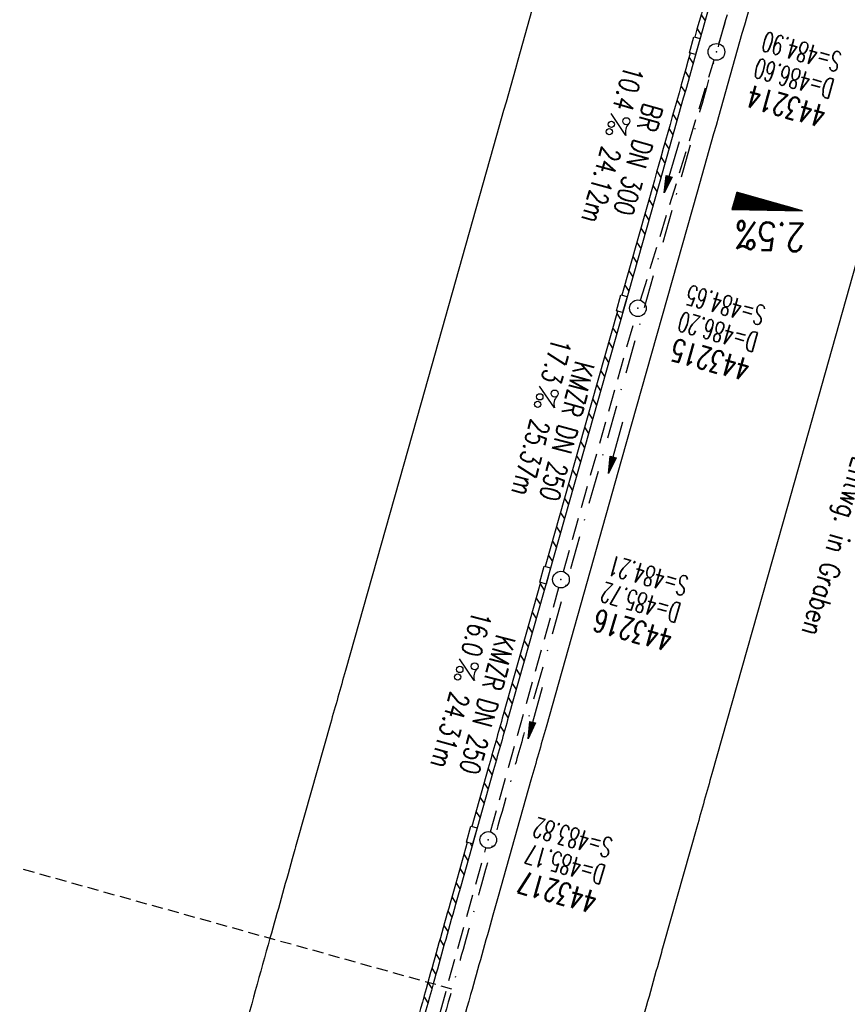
# Model space of a CAD drawing. Extents: x 459406 to 461721, y 413308 to 423218.
# Tile 129 of 256: x 461071 to 461145, y 417939 to 418028. Entities that reach past the tile are written whole.
import ezdxf
from ezdxf.enums import TextEntityAlignment as Align

# ---------------------------------------------------------------- set-up
doc = ezdxf.new("R2010")
doc.units = 0
doc.header["$LTSCALE"] = 2
doc.header["$MEASUREMENT"] = 0
for name, pattern in [('AUSGEZOGEN', [0]), ('GESTRICH-X2', [1.5, 1, -0.5]), ('GESTRICHELT', [0.75, 0.5, -0.25]), ('STRICHPT-X3', [3, 1.5, -0.75, 0, -0.75])]:
    doc.linetypes.add(name, pattern=pattern)
doc.layers.get('0').update_dxf_attribs({"linetype": 'AUSGEZOGEN'})
for name, color, linetype in [('ACHSE', 1, 'STRICHPT-X3'), ('FBR', 8, 'CONTINUOUS'), ('GEF', 7, 'AUSGEZOGEN'), ('HEKTOM', 1, 'GESTRICHELT'), ('KANAL', 7, 'GESTRICH-X2'), ('PFEIL', 7, 'CONTINUOUS'), ('RINNE', 200, 'CONTINUOUS'), ('SCHACHTNR', 6, 'CONTINUOUS'), ('SCHRIFT', 7, 'AUSGEZOGEN'), ('SCHSYMBOL', 7, 'AUSGEZOGEN'), ('TEXTO', 4, 'CONTINUOUS'), ('TEXTU', 4, 'CONTINUOUS')]:
    doc.layers.add(name, color=color, linetype=linetype)
doc.styles.add('ROMANS', font='romans.shx', dxfattribs={"width": 0.8})

# ---------------------------------------------------------------- blocks, each defined once
blk = doc.blocks.new('PROM')
blk.add_line((1.566, 1.817), (0.019, 0.015))
for centre, radius in [((0.317, 1.51), 0.317), ((0.943, 0.291), 0.283), ((1.645, 0.287), 0.283)]:
    blk.add_circle(centre, radius)
blk.add_arc((0.992, 2.682), 1.033, 239.14139, 303.35492)
blk = doc.blocks.new('PFEIL2')
at = {"color": 0}
for p, q in [((0.88, 0.002), (-2.401, -0.012)), ((0.881, -0.271), (0.879, 0.276)), ((0.879, 0.276), (2.429, 0.009)), ((0.911, 0.27), (0.879, 0.265)), ((0.965, 0.261), (0.879, 0.246)), ((1.019, 0.252), (0.879, 0.228)), ((1.073, 0.242), (0.879, 0.209)), ((1.127, 0.233), (0.879, 0.191)), ((1.181, 0.224), (0.879, 0.172)), ((1.235, 0.214), (0.879, 0.154)), ((1.289, 0.205), (0.879, 0.135)), ((1.343, 0.196), (0.879, 0.117)), ((1.397, 0.187), (0.879, 0.098)), ((1.451, 0.177), (0.879, 0.08)), ((1.505, 0.168), (0.879, 0.061)), ((1.559, 0.159), (0.88, 0.043)), ((1.613, 0.149), (0.88, 0.024)), ((1.668, 0.14), (0.88, 0.006)), ((1.722, 0.131), (0.88, -0.013)), ((1.776, 0.121), (0.88, -0.031)), ((1.83, 0.112), (0.88, -0.05)), ((1.884, 0.103), (0.88, -0.068)), ((1.938, 0.094), (0.88, -0.087)), ((1.992, 0.084), (0.88, -0.105)), ((2.046, 0.075), (0.88, -0.124)), ((2.1, 0.066), (0.88, -0.142)), ((2.154, 0.056), (0.88, -0.161)), ((2.208, 0.047), (0.88, -0.179)), ((2.262, 0.038), (0.881, -0.198)), ((2.316, 0.029), (0.881, -0.216)), ((2.37, 0.019), (0.881, -0.235)), ((2.424, 0.01), (0.881, -0.253)), ((2.429, 0.009), (0.881, -0.271))]:
    blk.add_line(p, q, dxfattribs=at)
blk = doc.blocks.new('GST')
at = {"color": 0}
blk.add_circle((0, 0), 0.75, dxfattribs=at)
blk.add_point((0, 0), dxfattribs=at)
blk = doc.blocks.new('17')
blk.add_lwpolyline([(-0.755, -1.218), (0.748, -1.218), (0.748, -1.801), (-0.755, -1.801)], close=True)
blk.add_blockref('GST', (0, 0))
blk = doc.blocks.new('A$C6EDF3A95')
at = {"layer": 'RINNE'}
for p, q in [((461132.293, 418028.412), (461132.655, 418027.854)), ((461131.931, 418027.132), (461132.293, 418026.574)), ((461131.208, 418024.572), (461131.57, 418024.015)), ((461130.846, 418023.293), (461131.208, 418022.735)), ((461130.484, 418022.013), (461130.846, 418021.455)), ((461130.123, 418020.733), (461130.485, 418020.175)), ((461129.761, 418019.453), (461130.123, 418018.895)), ((461129.399, 418018.173), (461129.761, 418017.615)), ((461129.038, 418016.893), (461129.4, 418016.335)), ((461128.676, 418015.613), (461129.038, 418015.055)), ((461128.314, 418014.333), (461128.676, 418013.775)), ((461127.953, 418013.053), (461128.315, 418012.495)), ((461127.591, 418011.773), (461127.953, 418011.215)), ((461127.229, 418010.493), (461127.591, 418009.935)), ((461126.868, 418009.213), (461127.23, 418008.655)), ((461126.506, 418007.933), (461126.868, 418007.375)), ((461126.145, 418006.653), (461126.506, 418006.095)), ((461125.783, 418005.373), (461126.145, 418004.815)), ((461125.421, 418004.093), (461125.783, 418003.535)), ((461124.698, 418001.533), (461125.06, 418000.975)), ((461124.336, 418000.253), (461124.698, 417999.695)), ((461123.975, 417998.972), (461124.337, 417998.415)), ((461123.613, 417997.692), (461123.975, 417997.135)), ((461123.251, 417996.412), (461123.613, 417995.855)), ((461122.89, 417995.132), (461123.252, 417994.574)), ((461122.528, 417993.852), (461122.89, 417993.294)), ((461122.166, 417992.572), (461122.528, 417992.014)), ((461121.805, 417991.292), (461122.167, 417990.734)), ((461121.443, 417990.012), (461121.805, 417989.454)), ((461121.082, 417988.732), (461121.444, 417988.174)), ((461120.72, 417987.452), (461121.082, 417986.894)), ((461120.358, 417986.172), (461120.72, 417985.614)), ((461119.997, 417984.892), (461120.359, 417984.334)), ((461119.635, 417983.612), (461119.997, 417983.054)), ((461119.273, 417982.332), (461119.635, 417981.774)), ((461118.912, 417981.052), (461119.274, 417980.494)), ((461118.55, 417979.772), (461118.912, 417979.214)), ((461117.827, 417977.212), (461118.189, 417976.654)), ((461117.465, 417975.932), (461117.827, 417975.374)), ((461117.104, 417974.652), (461117.465, 417974.094)), ((461116.742, 417973.372), (461117.104, 417972.814)), ((461116.38, 417972.092), (461116.742, 417971.534)), ((461116.019, 417970.812), (461116.381, 417970.254)), ((461115.657, 417969.532), (461116.019, 417968.974)), ((461115.295, 417968.252), (461115.657, 417967.694)), ((461114.934, 417966.972), (461115.296, 417966.414)), ((461114.572, 417965.692), (461114.934, 417965.134)), ((461114.21, 417964.412), (461114.572, 417963.854)), ((461113.849, 417963.132), (461114.211, 417962.574)), ((461113.487, 417961.852), (461113.849, 417961.294)), ((461113.126, 417960.572), (461113.487, 417960.014)), ((461112.764, 417959.292), (461113.126, 417958.734)), ((461112.402, 417958.012), (461112.764, 417957.454)), ((461112.041, 417956.732), (461112.403, 417956.174)), ((461111.508, 417953.878), (461111.679, 417953.614)), ((461110.956, 417952.892), (461111.318, 417952.334)), ((461110.594, 417951.612), (461110.956, 417951.054)), ((461110.232, 417950.332), (461110.594, 417949.774)), ((461109.871, 417949.051), (461110.234, 417948.492)), ((461109.511, 417947.769), (461109.873, 417947.21)), ((461109.151, 417946.486), (461109.513, 417945.928)), ((461108.791, 417945.204), (461109.153, 417944.645)), ((461108.431, 417943.921), (461108.793, 417943.363)), ((461108.071, 417942.639), (461108.433, 417942.08)), ((461107.711, 417941.356), (461108.074, 417940.797))]:
    blk.add_line(p, q, dxfattribs=at)
for points in [[(461136.806, 418042.545, -0.000001), (461135.367, 418037.453, -0.000015), (461131.968, 418025.424, 0.000019), (461128.569, 418013.395), (461121.772, 417989.337), (461114.975, 417965.279, 0.000001), (461113.622, 417960.489), (461110.666, 417950.027, 0.000375), (461110.194, 417948.353, 0.000088), (461108.19, 417941.213, 0.001331), (461105.588, 417931.843, 0.000846), (461101.562, 417917.092, 0.001238), (461098.599, 417906.057, 0.001041), (461095.135, 417892.916, 0.001036), (461091.997, 417880.808, 0.001036), (461088.909, 417868.689, 0.001038), (461085.868, 417856.542, 0.00104), (461082.885, 417844.41, 0.001041), (461079.953, 417832.271, 0.001037), (461077.062, 417820.082, 0.000857), (461074.716, 417810.017, 0.001036)], [(461136.324, 418042.681), (461134.886, 418037.589, -0.000014), (461131.725, 418026.402, 0.000019)], [(461131.316, 418024.956, 0.000018), (461128.088, 418013.531), (461125.168, 418003.195)], [(461124.759, 418001.748), (461121.291, 417989.473), (461118.269, 417978.777, 0.000001)], [(461117.86, 417977.331), (461114.494, 417965.415, 0.000001), (461113.141, 417960.625), (461111.663, 417955.396, 0.000375)], [(461111.255, 417953.949), (461110.185, 417950.163, 0.000375), (461109.713, 417948.488, 0.000088), (461107.709, 417941.348, 0.001331), (461105.106, 417931.975, 0.000846), (461101.079, 417917.223, 0.001117), (461098.403, 417907.265, 0.001041)]]:
    blk.add_lwpolyline(points, format="xyb", dxfattribs=at)
blk = doc.blocks.new('*X8')
at = {"color": 0}
for p, q in [((725.827, 193.844), (727.436, 195.453)), ((725.827, 193.853), (727.427, 195.453)), ((725.827, 193.861), (727.418, 195.453)), ((725.827, 193.87), (727.409, 195.453)), ((725.827, 193.879), (727.401, 195.453)), ((725.827, 193.888), (727.392, 195.453)), ((725.827, 193.897), (727.383, 195.453)), ((725.827, 193.906), (727.374, 195.453)), ((725.827, 193.914), (727.365, 195.453)), ((725.827, 193.923), (727.356, 195.453)), ((725.827, 193.932), (727.347, 195.453)), ((725.827, 193.941), (727.339, 195.453)), ((725.827, 193.95), (727.33, 195.453)), ((725.827, 193.959), (727.321, 195.453)), ((725.827, 193.967), (727.312, 195.453)), ((725.827, 193.976), (727.303, 195.453)), ((725.827, 193.985), (727.294, 195.453)), ((725.827, 193.994), (727.286, 195.453)), ((725.827, 194.003), (727.277, 195.453)), ((725.827, 194.012), (727.268, 195.453)), ((725.827, 194.02), (727.259, 195.453)), ((725.827, 194.029), (727.25, 195.453)), ((725.827, 194.038), (727.241, 195.453)), ((725.827, 194.047), (727.233, 195.453)), ((725.827, 194.056), (727.224, 195.453)), ((725.827, 194.065), (727.215, 195.453)), ((725.827, 194.073), (727.206, 195.453)), ((725.827, 194.082), (727.197, 195.453)), ((725.827, 194.091), (727.188, 195.453)), ((725.827, 194.1), (727.18, 195.453)), ((725.827, 194.109), (727.171, 195.453)), ((725.827, 194.118), (727.162, 195.453)), ((725.827, 194.127), (727.153, 195.453)), ((725.827, 194.135), (727.144, 195.453)), ((725.827, 194.144), (727.135, 195.453)), ((725.827, 194.153), (727.127, 195.453)), ((725.827, 194.162), (727.118, 195.453)), ((725.827, 194.171), (727.109, 195.453)), ((725.827, 194.18), (727.1, 195.453)), ((725.827, 194.188), (727.091, 195.453)), ((725.827, 194.197), (727.082, 195.453)), ((725.827, 194.206), (727.073, 195.453)), ((725.827, 194.215), (727.065, 195.453)), ((725.827, 194.224), (727.056, 195.453)), ((725.827, 194.233), (727.047, 195.453)), ((725.827, 194.241), (727.038, 195.453)), ((725.827, 194.25), (727.029, 195.453)), ((725.827, 194.259), (727.02, 195.453)), ((725.827, 194.268), (727.012, 195.453)), ((725.827, 194.277), (727.003, 195.453)), ((725.827, 194.286), (726.994, 195.453)), ((725.827, 194.294), (726.985, 195.453)), ((725.827, 194.303), (726.976, 195.453)), ((725.827, 194.312), (726.967, 195.453)), ((725.827, 194.321), (726.959, 195.453)), ((725.827, 194.33), (726.95, 195.453)), ((725.827, 194.339), (726.941, 195.453)), ((725.827, 194.348), (726.932, 195.453)), ((725.827, 194.356), (726.923, 195.453)), ((725.827, 194.365), (726.914, 195.453)), ((725.827, 194.374), (726.906, 195.453)), ((725.827, 194.383), (726.897, 195.453)), ((725.827, 194.392), (726.888, 195.453)), ((725.827, 194.401), (726.879, 195.453)), ((725.827, 194.409), (726.87, 195.453)), ((725.827, 194.418), (726.861, 195.453)), ((725.827, 194.427), (726.853, 195.453)), ((725.827, 194.436), (726.844, 195.453)), ((725.827, 194.445), (726.835, 195.453)), ((725.827, 194.454), (726.826, 195.453)), ((725.827, 194.462), (726.817, 195.453)), ((725.827, 194.471), (726.808, 195.453)), ((725.827, 194.48), (726.799, 195.453)), ((725.827, 194.489), (726.791, 195.453)), ((725.827, 194.498), (726.782, 195.453)), ((725.827, 194.507), (726.773, 195.453)), ((725.827, 194.515), (726.764, 195.453)), ((725.827, 194.524), (726.755, 195.453)), ((725.827, 194.533), (726.746, 195.453)), ((725.827, 194.542), (726.738, 195.453)), ((725.827, 194.551), (726.729, 195.453)), ((725.827, 194.56), (726.72, 195.453)), ((725.827, 194.568), (726.711, 195.453)), ((725.827, 194.577), (726.702, 195.453)), ((725.827, 194.586), (726.693, 195.453)), ((725.827, 194.595), (726.685, 195.453)), ((725.827, 194.604), (726.676, 195.453)), ((725.827, 194.613), (726.667, 195.453)), ((725.827, 194.622), (726.658, 195.453)), ((725.827, 194.63), (726.649, 195.453)), ((725.827, 194.639), (726.64, 195.453)), ((725.827, 194.648), (726.632, 195.453)), ((725.827, 194.657), (726.623, 195.453)), ((725.827, 194.666), (726.614, 195.453)), ((725.827, 194.675), (726.605, 195.453)), ((725.827, 194.683), (726.596, 195.453)), ((725.827, 194.692), (726.587, 195.453)), ((725.827, 194.701), (726.579, 195.453)), ((725.827, 194.71), (726.57, 195.453)), ((725.827, 194.719), (726.561, 195.453)), ((725.827, 194.728), (726.552, 195.453)), ((725.827, 194.736), (726.543, 195.453)), ((725.827, 194.745), (726.534, 195.453)), ((725.827, 194.754), (726.525, 195.453)), ((725.827, 194.763), (726.517, 195.453)), ((725.827, 194.772), (726.508, 195.453)), ((725.827, 194.781), (726.499, 195.453)), ((725.827, 194.789), (726.49, 195.453)), ((725.827, 194.798), (726.481, 195.453)), ((725.827, 194.807), (726.472, 195.453)), ((725.827, 194.816), (726.464, 195.453)), ((725.827, 194.825), (726.455, 195.453)), ((725.827, 194.834), (726.446, 195.453)), ((725.827, 194.842), (726.437, 195.453)), ((725.827, 194.851), (726.428, 195.453)), ((725.827, 194.86), (726.419, 195.453)), ((725.827, 194.869), (726.411, 195.453)), ((725.827, 194.878), (726.402, 195.453)), ((725.827, 194.887), (726.393, 195.453)), ((725.827, 194.896), (726.384, 195.453)), ((725.827, 194.904), (726.375, 195.453)), ((725.827, 194.913), (726.366, 195.453)), ((725.827, 194.922), (726.358, 195.453)), ((725.827, 194.931), (726.349, 195.453)), ((725.827, 194.94), (726.34, 195.453)), ((725.827, 194.949), (726.331, 195.453)), ((725.827, 194.957), (726.322, 195.453)), ((725.827, 194.966), (726.313, 195.453)), ((725.827, 194.975), (726.305, 195.453)), ((725.827, 194.984), (726.296, 195.453)), ((725.827, 194.993), (726.287, 195.453)), ((725.827, 195.002), (726.278, 195.453)), ((725.827, 195.01), (726.269, 195.453)), ((725.827, 195.019), (726.26, 195.453)), ((725.827, 195.028), (726.251, 195.453)), ((725.827, 195.037), (726.243, 195.453)), ((725.827, 195.046), (726.234, 195.453)), ((725.827, 195.055), (726.225, 195.453)), ((725.827, 195.063), (726.216, 195.453)), ((725.827, 195.072), (726.207, 195.453)), ((725.827, 195.081), (726.198, 195.453)), ((725.827, 195.09), (726.19, 195.453)), ((725.827, 195.099), (726.181, 195.453)), ((725.827, 195.108), (726.172, 195.453)), ((725.827, 195.116), (726.163, 195.453)), ((725.827, 195.125), (726.154, 195.453)), ((725.827, 195.134), (726.145, 195.453)), ((725.827, 195.143), (726.137, 195.453)), ((725.827, 195.152), (726.128, 195.453)), ((725.827, 195.161), (726.119, 195.453)), ((725.827, 195.17), (726.11, 195.453)), ((725.827, 195.178), (726.101, 195.453)), ((725.827, 195.187), (726.092, 195.453)), ((725.827, 195.196), (726.084, 195.453)), ((725.827, 195.205), (726.075, 195.453)), ((725.827, 195.214), (726.066, 195.453)), ((725.827, 195.223), (726.057, 195.453)), ((725.827, 195.231), (726.048, 195.453)), ((725.827, 195.24), (726.039, 195.453)), ((725.827, 195.249), (726.031, 195.453)), ((725.827, 195.258), (726.022, 195.453)), ((725.827, 195.267), (726.013, 195.453)), ((725.827, 195.276), (726.004, 195.453)), ((725.827, 195.284), (725.995, 195.453)), ((725.827, 195.293), (725.986, 195.453)), ((725.827, 195.302), (725.977, 195.453)), ((725.827, 195.311), (725.969, 195.453)), ((725.827, 195.32), (725.96, 195.453)), ((725.827, 195.329), (725.951, 195.453)), ((725.827, 195.337), (725.942, 195.453)), ((725.827, 195.346), (725.933, 195.453)), ((725.827, 195.355), (725.924, 195.453)), ((725.827, 195.364), (725.916, 195.453)), ((725.827, 195.373), (725.907, 195.453)), ((725.827, 195.382), (725.898, 195.453)), ((725.827, 195.39), (725.889, 195.453)), ((725.827, 195.399), (725.88, 195.453)), ((725.827, 195.408), (725.871, 195.453)), ((725.827, 195.417), (725.863, 195.453)), ((725.827, 195.426), (725.854, 195.453)), ((725.827, 195.435), (725.845, 195.453)), ((725.827, 195.444), (725.836, 195.453)), ((725.827, 193.826), (727.433, 195.433)), ((725.827, 193.817), (727.43, 195.421)), ((725.827, 193.808), (727.427, 195.409)), ((725.827, 193.799), (727.424, 195.397)), ((725.827, 193.791), (727.421, 195.385)), ((725.827, 193.782), (727.418, 195.373)), ((725.827, 193.773), (727.414, 195.361)), ((725.827, 193.764), (727.411, 195.349)), ((725.827, 193.755), (727.408, 195.337)), ((725.827, 193.746), (727.405, 195.325)), ((725.827, 193.738), (727.402, 195.313)), ((725.827, 193.729), (727.399, 195.301)), ((725.827, 193.72), (727.395, 195.289)), ((725.827, 193.711), (727.392, 195.277)), ((725.827, 193.702), (727.389, 195.265)), ((725.827, 193.693), (727.386, 195.253)), ((725.827, 193.685), (727.383, 195.241)), ((725.827, 193.676), (727.38, 195.229)), ((725.827, 193.667), (727.377, 195.217)), ((725.827, 193.658), (727.373, 195.205)), ((725.827, 193.649), (727.37, 195.193)), ((725.827, 193.64), (727.367, 195.181)), ((725.827, 193.632), (727.364, 195.169)), ((725.827, 193.623), (727.361, 195.157)), ((725.827, 193.614), (727.358, 195.145)), ((725.827, 193.605), (727.354, 195.133)), ((725.827, 193.596), (727.351, 195.121)), ((725.827, 193.587), (727.348, 195.109)), ((725.827, 193.579), (727.345, 195.097)), ((725.827, 193.57), (727.342, 195.085)), ((725.827, 193.561), (727.339, 195.073)), ((725.827, 193.552), (727.336, 195.061)), ((725.827, 193.543), (727.332, 195.049)), ((725.827, 193.534), (727.329, 195.037)), ((725.827, 193.525), (727.326, 195.025)), ((725.827, 193.517), (727.323, 195.013)), ((725.827, 193.508), (727.32, 195.001)), ((725.827, 193.499), (727.317, 194.989)), ((725.827, 193.49), (727.313, 194.977)), ((725.827, 193.481), (727.31, 194.965)), ((725.827, 193.472), (727.307, 194.953)), ((725.827, 193.464), (727.304, 194.941)), ((725.827, 193.455), (727.301, 194.929)), ((725.827, 193.446), (727.298, 194.917)), ((725.827, 193.437), (727.295, 194.905)), ((725.827, 193.428), (727.291, 194.893)), ((725.827, 193.419), (727.288, 194.881)), ((725.827, 193.411), (727.285, 194.869)), ((725.827, 193.402), (727.282, 194.857)), ((725.827, 193.393), (727.279, 194.845)), ((725.827, 193.384), (727.276, 194.833)), ((725.827, 193.375), (727.272, 194.821)), ((725.827, 193.366), (727.269, 194.809)), ((725.827, 193.358), (727.266, 194.797)), ((725.827, 193.349), (727.263, 194.785)), ((725.827, 193.34), (727.26, 194.773)), ((725.827, 193.331), (727.257, 194.761)), ((725.827, 193.322), (727.254, 194.749)), ((725.827, 193.313), (727.25, 194.737)), ((725.827, 193.305), (727.247, 194.725)), ((725.827, 193.296), (727.244, 194.713)), ((725.827, 193.287), (727.241, 194.701)), ((725.827, 193.278), (727.238, 194.689)), ((725.827, 193.269), (727.235, 194.677)), ((725.827, 193.26), (727.231, 194.665)), ((725.827, 193.251), (727.228, 194.653)), ((725.827, 193.243), (727.225, 194.641)), ((725.827, 193.234), (727.222, 194.629)), ((725.827, 193.225), (727.219, 194.617)), ((725.827, 193.216), (727.216, 194.605)), ((725.827, 193.207), (727.213, 194.593)), ((725.827, 193.198), (727.209, 194.581)), ((725.827, 193.19), (727.206, 194.569)), ((725.827, 193.181), (727.203, 194.557)), ((725.827, 193.172), (727.2, 194.545)), ((725.827, 193.163), (727.197, 194.533)), ((725.827, 193.154), (727.194, 194.521)), ((725.827, 193.145), (727.19, 194.509)), ((725.827, 193.137), (727.187, 194.497)), ((725.827, 193.128), (727.184, 194.485)), ((725.827, 193.119), (727.181, 194.473)), ((725.827, 193.11), (727.178, 194.461)), ((725.827, 193.101), (727.175, 194.449)), ((725.827, 193.092), (727.172, 194.437)), ((725.827, 193.084), (727.168, 194.425)), ((725.827, 193.075), (727.165, 194.413)), ((725.827, 193.066), (727.162, 194.401)), ((725.827, 193.057), (727.159, 194.389)), ((725.827, 193.048), (727.156, 194.377)), ((725.827, 193.039), (727.153, 194.365)), ((725.827, 193.031), (727.149, 194.353)), ((725.827, 193.022), (727.146, 194.341)), ((725.827, 193.013), (727.143, 194.329)), ((725.827, 193.004), (727.14, 194.317)), ((725.827, 192.995), (727.137, 194.305)), ((725.827, 192.986), (727.134, 194.293)), ((725.827, 192.977), (727.131, 194.281)), ((725.827, 192.969), (727.127, 194.269)), ((725.827, 192.96), (727.124, 194.257)), ((725.827, 192.951), (727.121, 194.245)), ((725.827, 192.942), (727.118, 194.233)), ((725.827, 192.933), (727.115, 194.221)), ((725.827, 192.924), (727.112, 194.209)), ((725.827, 192.916), (727.108, 194.197)), ((725.827, 192.907), (727.105, 194.185)), ((725.827, 192.898), (727.102, 194.173)), ((725.827, 192.889), (727.099, 194.161)), ((725.827, 192.88), (727.096, 194.15)), ((725.827, 192.871), (727.093, 194.138)), ((725.827, 192.863), (727.09, 194.126)), ((725.827, 192.854), (727.086, 194.114)), ((725.827, 192.845), (727.083, 194.102)), ((725.827, 192.836), (727.08, 194.09)), ((725.827, 192.827), (727.077, 194.078)), ((725.827, 192.818), (727.074, 194.066)), ((725.827, 192.81), (727.071, 194.054)), ((725.827, 192.801), (727.068, 194.042)), ((725.827, 192.792), (727.064, 194.03)), ((725.827, 192.783), (727.061, 194.018)), ((725.827, 192.774), (727.058, 194.006)), ((725.827, 192.765), (727.055, 193.994)), ((725.827, 192.757), (727.052, 193.982)), ((725.827, 192.748), (727.049, 193.97)), ((725.827, 192.739), (727.045, 193.958)), ((725.827, 192.73), (727.042, 193.946)), ((725.827, 192.721), (727.039, 193.934)), ((725.827, 192.712), (727.036, 193.922)), ((725.827, 192.703), (727.033, 193.91)), ((725.827, 192.695), (727.03, 193.898)), ((725.827, 192.686), (727.027, 193.886)), ((725.827, 192.677), (727.023, 193.874)), ((725.827, 192.668), (727.02, 193.862)), ((725.827, 192.659), (727.017, 193.85)), ((725.827, 192.65), (727.014, 193.838)), ((725.827, 192.642), (727.011, 193.826)), ((725.827, 192.633), (727.008, 193.814)), ((725.827, 192.624), (727.004, 193.802)), ((725.827, 192.615), (727.001, 193.79)), ((725.827, 192.606), (726.998, 193.778)), ((725.827, 192.597), (726.995, 193.766)), ((725.827, 192.589), (726.992, 193.754)), ((725.827, 192.58), (726.989, 193.742)), ((725.827, 192.571), (726.986, 193.73)), ((725.827, 192.562), (726.982, 193.718)), ((725.827, 192.553), (726.979, 193.706)), ((725.827, 192.544), (726.976, 193.694)), ((725.827, 192.536), (726.973, 193.682)), ((725.827, 192.527), (726.97, 193.67)), ((725.827, 192.518), (726.967, 193.658)), ((725.827, 192.509), (726.963, 193.646)), ((725.827, 192.5), (726.96, 193.634)), ((725.827, 192.491), (726.957, 193.622)), ((725.827, 192.483), (726.954, 193.61)), ((725.827, 192.474), (726.951, 193.598)), ((725.827, 192.465), (726.948, 193.586)), ((725.827, 192.456), (726.945, 193.574)), ((725.827, 192.447), (726.941, 193.562)), ((725.827, 192.438), (726.938, 193.55)), ((725.827, 192.429), (726.935, 193.538)), ((725.827, 192.421), (726.932, 193.526)), ((725.827, 192.412), (726.929, 193.514)), ((725.827, 192.403), (726.926, 193.502)), ((725.827, 192.394), (726.922, 193.49)), ((725.827, 192.385), (726.919, 193.478)), ((725.827, 192.376), (726.916, 193.466)), ((725.827, 192.368), (726.913, 193.454)), ((725.827, 192.359), (726.91, 193.442)), ((725.827, 192.35), (726.907, 193.43)), ((725.827, 192.341), (726.904, 193.418)), ((725.827, 192.332), (726.9, 193.406)), ((725.827, 192.323), (726.897, 193.394)), ((725.827, 192.315), (726.894, 193.382)), ((725.827, 192.306), (726.891, 193.37)), ((725.827, 192.297), (726.888, 193.358)), ((725.827, 192.288), (726.885, 193.346)), ((725.827, 192.279), (726.881, 193.334)), ((725.827, 192.27), (726.878, 193.322)), ((725.827, 192.262), (726.875, 193.31)), ((725.827, 192.253), (726.872, 193.298)), ((725.827, 192.244), (726.869, 193.286)), ((725.827, 192.235), (726.866, 193.274)), ((725.827, 192.226), (726.863, 193.262)), ((725.827, 192.217), (726.859, 193.25)), ((725.827, 192.209), (726.856, 193.238)), ((725.827, 192.2), (726.853, 193.226)), ((725.827, 192.191), (726.85, 193.214)), ((725.827, 192.182), (726.847, 193.202)), ((725.827, 192.173), (726.844, 193.19)), ((725.827, 192.164), (726.84, 193.178)), ((725.827, 192.155), (726.837, 193.166)), ((725.827, 192.147), (726.834, 193.154)), ((725.827, 192.138), (726.831, 193.142)), ((725.827, 192.129), (726.828, 193.13)), ((725.827, 192.12), (726.825, 193.118)), ((725.827, 192.111), (726.822, 193.106)), ((725.827, 192.102), (726.818, 193.094)), ((725.827, 192.094), (726.815, 193.082)), ((725.827, 192.085), (726.812, 193.07)), ((725.827, 192.076), (726.809, 193.058)), ((725.827, 192.067), (726.806, 193.046)), ((725.827, 192.058), (726.803, 193.034)), ((725.827, 192.049), (726.799, 193.022)), ((725.827, 192.041), (726.796, 193.01)), ((725.827, 192.032), (726.793, 192.998)), ((725.827, 192.023), (726.79, 192.986)), ((725.827, 192.014), (726.787, 192.974)), ((725.827, 192.005), (726.784, 192.962)), ((725.827, 191.996), (726.781, 192.95)), ((725.827, 191.988), (726.777, 192.938)), ((725.827, 191.979), (726.774, 192.926)), ((725.827, 191.97), (726.771, 192.914)), ((725.827, 191.961), (726.768, 192.902)), ((725.827, 191.952), (726.765, 192.89)), ((725.827, 191.943), (726.762, 192.878)), ((725.827, 191.935), (726.758, 192.866)), ((725.827, 191.926), (726.755, 192.854)), ((725.827, 191.917), (726.752, 192.842)), ((725.827, 191.908), (726.749, 192.83)), ((725.827, 191.899), (726.746, 192.818)), ((725.827, 191.89), (726.743, 192.806)), ((725.827, 191.881), (726.74, 192.794)), ((725.827, 191.873), (726.736, 192.782)), ((725.827, 191.864), (726.733, 192.77)), ((725.827, 191.855), (726.73, 192.758)), ((725.827, 191.846), (726.727, 192.746)), ((725.827, 191.837), (726.724, 192.734)), ((725.827, 191.828), (726.721, 192.722)), ((725.827, 191.82), (726.717, 192.71)), ((725.827, 191.811), (726.714, 192.698)), ((725.827, 191.802), (726.711, 192.686)), ((725.827, 191.793), (726.708, 192.674)), ((725.827, 191.784), (726.705, 192.662)), ((725.827, 191.775), (726.702, 192.65)), ((725.827, 191.767), (726.699, 192.639)), ((725.827, 191.758), (726.695, 192.627)), ((725.827, 191.749), (726.692, 192.615)), ((725.827, 191.74), (726.689, 192.603)), ((725.827, 191.731), (726.686, 192.591)), ((725.827, 191.722), (726.683, 192.579)), ((725.827, 191.714), (726.68, 192.567)), ((725.827, 191.705), (726.677, 192.555)), ((725.827, 191.696), (726.673, 192.543)), ((725.827, 191.687), (726.67, 192.531)), ((725.827, 191.678), (726.667, 192.519)), ((725.827, 191.669), (726.664, 192.507)), ((725.827, 191.66), (726.661, 192.495)), ((725.827, 191.652), (726.658, 192.483)), ((725.827, 191.643), (726.654, 192.471)), ((725.827, 191.634), (726.651, 192.459)), ((725.827, 191.625), (726.648, 192.447)), ((725.827, 191.616), (726.645, 192.435)), ((725.827, 191.607), (726.642, 192.423)), ((725.827, 191.599), (726.639, 192.411)), ((725.827, 191.59), (726.636, 192.399)), ((725.827, 191.581), (726.632, 192.387)), ((725.827, 191.572), (726.629, 192.375)), ((725.827, 191.563), (726.626, 192.363)), ((725.827, 191.554), (726.623, 192.351)), ((725.827, 191.546), (726.62, 192.339)), ((725.827, 191.537), (726.617, 192.327)), ((725.827, 191.528), (726.613, 192.315)), ((725.827, 191.519), (726.61, 192.303)), ((725.827, 191.51), (726.607, 192.291)), ((725.827, 191.501), (726.604, 192.279)), ((725.827, 191.493), (726.601, 192.267)), ((725.827, 191.484), (726.598, 192.255)), ((725.827, 191.475), (726.595, 192.243)), ((725.827, 191.466), (726.591, 192.231)), ((725.827, 191.457), (726.588, 192.219)), ((725.827, 191.448), (726.585, 192.207)), ((725.827, 191.44), (726.582, 192.195)), ((725.827, 191.431), (726.579, 192.183)), ((725.827, 191.422), (726.576, 192.171)), ((725.827, 191.413), (726.572, 192.159)), ((725.827, 191.404), (726.569, 192.147)), ((725.827, 191.395), (726.566, 192.135)), ((725.827, 191.386), (726.563, 192.123)), ((725.827, 191.378), (726.56, 192.111)), ((725.827, 191.369), (726.557, 192.099)), ((725.827, 191.36), (726.554, 192.087)), ((725.827, 191.351), (726.55, 192.075)), ((725.827, 191.342), (726.547, 192.063)), ((725.827, 191.333), (726.544, 192.051)), ((725.827, 191.325), (726.541, 192.039)), ((725.827, 191.316), (726.538, 192.027)), ((725.827, 191.307), (726.535, 192.015)), ((725.827, 191.298), (726.531, 192.003)), ((725.827, 191.289), (726.528, 191.991)), ((725.827, 191.28), (726.525, 191.979)), ((725.827, 191.272), (726.522, 191.967)), ((725.827, 191.263), (726.519, 191.955)), ((725.827, 191.254), (726.516, 191.943)), ((725.827, 191.245), (726.513, 191.931)), ((725.827, 191.236), (726.509, 191.919)), ((725.827, 191.227), (726.506, 191.907)), ((725.827, 191.219), (726.503, 191.895)), ((725.827, 191.21), (726.5, 191.883)), ((725.827, 191.201), (726.497, 191.871)), ((725.827, 191.192), (726.494, 191.859)), ((725.827, 191.183), (726.49, 191.847)), ((725.827, 191.174), (726.487, 191.835)), ((725.827, 191.166), (726.484, 191.823)), ((725.827, 191.157), (726.481, 191.811)), ((725.827, 191.148), (726.478, 191.799)), ((725.827, 191.139), (726.475, 191.787)), ((725.827, 191.13), (726.472, 191.775)), ((725.827, 191.121), (726.468, 191.763)), ((725.827, 191.112), (726.465, 191.751)), ((725.827, 191.104), (726.462, 191.739)), ((725.827, 191.095), (726.459, 191.727)), ((725.827, 191.086), (726.456, 191.715)), ((725.827, 191.077), (726.453, 191.703)), ((725.827, 191.068), (726.449, 191.691)), ((725.827, 191.059), (726.446, 191.679)), ((725.827, 191.051), (726.443, 191.667)), ((725.827, 191.042), (726.44, 191.655)), ((725.827, 191.033), (726.437, 191.643)), ((725.827, 191.024), (726.434, 191.631)), ((725.827, 191.015), (726.431, 191.619)), ((725.827, 191.006), (726.427, 191.607)), ((725.827, 190.998), (726.424, 191.595)), ((725.827, 190.989), (726.421, 191.583)), ((725.827, 190.98), (726.418, 191.571)), ((725.827, 190.971), (726.415, 191.559)), ((725.827, 190.962), (726.412, 191.547)), ((725.827, 190.953), (726.408, 191.535)), ((725.827, 190.945), (726.405, 191.523)), ((725.827, 190.936), (726.402, 191.511)), ((725.827, 190.927), (726.399, 191.499)), ((725.827, 190.918), (726.396, 191.487)), ((725.827, 190.909), (726.393, 191.475)), ((725.827, 190.9), (726.39, 191.463)), ((725.827, 190.892), (726.386, 191.451)), ((725.827, 190.883), (726.383, 191.439)), ((725.827, 190.874), (726.38, 191.427)), ((725.827, 190.865), (726.377, 191.415)), ((725.827, 190.856), (726.374, 191.403)), ((725.827, 190.847), (726.371, 191.391)), ((725.827, 190.838), (726.367, 191.379)), ((725.827, 190.83), (726.364, 191.367)), ((725.827, 190.821), (726.361, 191.355)), ((725.827, 190.812), (726.358, 191.343)), ((725.827, 190.803), (726.355, 191.331)), ((725.827, 190.794), (726.352, 191.319)), ((725.827, 190.785), (726.349, 191.307)), ((725.827, 190.777), (726.345, 191.295)), ((725.827, 190.768), (726.342, 191.283)), ((725.827, 190.759), (726.339, 191.271)), ((725.827, 190.75), (726.336, 191.259)), ((725.827, 190.741), (726.333, 191.247)), ((725.827, 190.732), (726.33, 191.235)), ((725.827, 190.724), (726.326, 191.223)), ((725.827, 190.715), (726.323, 191.211)), ((725.827, 190.706), (726.32, 191.199)), ((725.827, 190.697), (726.317, 191.187)), ((725.827, 190.688), (726.314, 191.175)), ((725.827, 190.679), (726.311, 191.163)), ((725.827, 190.671), (726.308, 191.151)), ((725.827, 190.662), (726.304, 191.139)), ((725.827, 190.653), (726.301, 191.128)), ((725.827, 190.644), (726.298, 191.116)), ((725.827, 190.635), (726.295, 191.104)), ((725.827, 190.626), (726.292, 191.092)), ((725.827, 190.618), (726.289, 191.08)), ((725.827, 190.609), (726.286, 191.068)), ((725.827, 190.6), (726.282, 191.056)), ((725.827, 190.591), (726.279, 191.044)), ((725.827, 190.582), (726.276, 191.032)), ((725.827, 190.573), (726.273, 191.02)), ((725.827, 190.564), (726.27, 191.008)), ((725.827, 190.556), (726.267, 190.996)), ((725.827, 190.547), (726.263, 190.984)), ((725.827, 190.538), (726.26, 190.972)), ((725.827, 190.529), (726.257, 190.96)), ((725.827, 190.52), (726.254, 190.948)), ((725.827, 190.511), (726.251, 190.936)), ((725.827, 190.503), (726.248, 190.924)), ((725.827, 190.494), (726.245, 190.912)), ((725.827, 190.485), (726.241, 190.9)), ((725.827, 190.476), (726.238, 190.888)), ((725.827, 190.467), (726.235, 190.876)), ((725.827, 190.458), (726.232, 190.864)), ((725.827, 190.45), (726.229, 190.852)), ((725.827, 190.441), (726.226, 190.84)), ((725.827, 190.432), (726.222, 190.828)), ((725.827, 190.423), (726.219, 190.816)), ((725.827, 190.414), (726.216, 190.804)), ((725.827, 190.405), (726.213, 190.792)), ((725.827, 190.397), (726.21, 190.78)), ((725.827, 190.388), (726.207, 190.768)), ((725.827, 190.379), (726.204, 190.756)), ((725.827, 190.37), (726.2, 190.744)), ((725.827, 190.361), (726.197, 190.732)), ((725.827, 190.352), (726.194, 190.72)), ((725.827, 190.344), (726.191, 190.708)), ((725.827, 190.335), (726.188, 190.696)), ((725.827, 190.326), (726.185, 190.684)), ((725.827, 190.317), (726.181, 190.672)), ((725.827, 190.308), (726.178, 190.66)), ((725.827, 190.299), (726.175, 190.648)), ((725.827, 190.29), (726.172, 190.636)), ((725.827, 190.282), (726.169, 190.624)), ((725.827, 190.273), (726.166, 190.612)), ((725.827, 190.264), (726.163, 190.6)), ((725.827, 190.255), (726.159, 190.588)), ((725.827, 190.246), (726.156, 190.576)), ((725.827, 190.237), (726.153, 190.564)), ((725.827, 190.229), (726.15, 190.552)), ((725.827, 190.22), (726.147, 190.54)), ((725.827, 190.211), (726.144, 190.528)), ((725.827, 190.202), (726.14, 190.516)), ((725.827, 190.193), (726.137, 190.504)), ((725.827, 190.184), (726.134, 190.492)), ((725.827, 190.176), (726.131, 190.48)), ((725.827, 190.167), (726.128, 190.468)), ((725.827, 190.158), (726.125, 190.456)), ((725.827, 190.149), (726.122, 190.444)), ((725.827, 190.14), (726.118, 190.432)), ((725.827, 190.131), (726.115, 190.42)), ((725.827, 190.123), (726.112, 190.408)), ((725.827, 190.114), (726.109, 190.396)), ((725.827, 190.105), (726.106, 190.384)), ((725.827, 190.096), (726.103, 190.372)), ((725.827, 190.087), (726.099, 190.36)), ((725.827, 190.078), (726.096, 190.348)), ((725.827, 190.07), (726.093, 190.336)), ((725.827, 190.061), (726.09, 190.324)), ((725.827, 190.052), (726.087, 190.312)), ((725.827, 190.043), (726.084, 190.3)), ((725.827, 190.034), (726.081, 190.288)), ((725.827, 190.025), (726.077, 190.276)), ((725.827, 190.016), (726.074, 190.264)), ((725.827, 190.008), (726.071, 190.252)), ((725.827, 189.999), (726.068, 190.24)), ((725.827, 189.99), (726.065, 190.228)), ((725.827, 189.981), (726.062, 190.216)), ((725.827, 189.972), (726.058, 190.204)), ((725.827, 189.963), (726.055, 190.192)), ((725.827, 189.955), (726.052, 190.18)), ((725.827, 189.946), (726.049, 190.168)), ((725.827, 189.937), (726.046, 190.156)), ((725.827, 189.928), (726.043, 190.144)), ((725.827, 189.919), (726.04, 190.132)), ((725.827, 189.91), (726.036, 190.12)), ((725.827, 189.902), (726.033, 190.108)), ((725.827, 189.893), (726.03, 190.096)), ((725.827, 189.884), (726.027, 190.084)), ((725.827, 189.875), (726.024, 190.072)), ((725.827, 189.866), (726.021, 190.06)), ((725.827, 189.857), (726.017, 190.048)), ((725.827, 189.849), (726.014, 190.036)), ((725.827, 189.84), (726.011, 190.024)), ((725.827, 189.831), (726.008, 190.012)), ((725.827, 189.822), (726.005, 190)), ((725.827, 189.813), (726.002, 189.988)), ((725.827, 189.804), (725.999, 189.976)), ((725.827, 189.796), (725.995, 189.964)), ((725.827, 189.787), (725.992, 189.952)), ((725.827, 189.778), (725.989, 189.94)), ((725.827, 189.769), (725.986, 189.928)), ((725.827, 189.76), (725.983, 189.916)), ((725.827, 189.751), (725.98, 189.904)), ((725.827, 189.742), (725.976, 189.892)), ((725.827, 189.734), (725.973, 189.88)), ((725.827, 189.725), (725.97, 189.868)), ((725.827, 189.716), (725.967, 189.856)), ((725.827, 189.707), (725.964, 189.844)), ((725.827, 189.698), (725.961, 189.832)), ((725.827, 189.689), (725.958, 189.82)), ((725.827, 189.681), (725.954, 189.808)), ((725.827, 189.672), (725.951, 189.796)), ((725.827, 189.663), (725.948, 189.784)), ((725.827, 189.654), (725.945, 189.772)), ((725.827, 189.645), (725.942, 189.76)), ((725.827, 189.636), (725.939, 189.748)), ((725.827, 189.628), (725.935, 189.736)), ((725.827, 189.619), (725.932, 189.724)), ((725.827, 189.61), (725.929, 189.712)), ((725.827, 189.601), (725.926, 189.7)), ((725.827, 189.592), (725.923, 189.688)), ((725.827, 189.583), (725.92, 189.676)), ((725.827, 189.575), (725.917, 189.664)), ((725.827, 189.566), (725.913, 189.652)), ((725.827, 189.557), (725.91, 189.64)), ((725.827, 189.548), (725.907, 189.628)), ((725.827, 189.539), (725.904, 189.616)), ((725.827, 189.53), (725.901, 189.605)), ((725.827, 189.521), (725.898, 189.593)), ((725.827, 189.513), (725.895, 189.581)), ((725.827, 189.504), (725.891, 189.569)), ((725.827, 189.495), (725.888, 189.557)), ((725.827, 189.486), (725.885, 189.545)), ((725.827, 189.477), (725.882, 189.533)), ((725.827, 189.468), (725.879, 189.521)), ((725.827, 189.46), (725.876, 189.509)), ((725.827, 189.451), (725.872, 189.497)), ((725.827, 189.442), (725.869, 189.485)), ((725.827, 189.433), (725.866, 189.473)), ((725.827, 189.424), (725.863, 189.461)), ((725.827, 189.415), (725.86, 189.449)), ((725.827, 189.407), (725.857, 189.437)), ((725.827, 189.398), (725.854, 189.425)), ((725.827, 189.389), (725.85, 189.413)), ((725.827, 189.38), (725.847, 189.401)), ((725.827, 189.371), (725.844, 189.389)), ((725.827, 189.362), (725.841, 189.377)), ((725.827, 189.354), (725.838, 189.365)), ((725.827, 189.345), (725.835, 189.353)), ((725.827, 189.336), (725.831, 189.341))]:
    blk.add_line(p, q, dxfattribs=at)
blk = doc.blocks.new('GEF')
at = {"color": 0}
for p, q in [((0.01, 0.018), (0.01, 6.148)), ((1.622, 6.148), (0.01, 0.018)), ((0.01, 6.148), (1.622, 6.148))]:
    blk.add_line(p, q, dxfattribs=at)
blk.add_blockref('*X8', (-725.817, -189.305), dxfattribs=at)

msp = doc.modelspace()

# ---------------------------------------------------------------- linework, layer by layer
at = {"layer": 'ACHSE', "flags": 128}
msp.add_lwpolyline([(461161.88, 420437.763, -0.000001), (461165.784, 420419.424, -0.000002), (461167.085, 420413.311), (461177.495, 420364.406), (461187.905, 420315.502), (461193.11, 420291.05), (461198.315, 420266.598, 0.000013), (461200.549, 420256.105, -0.000008), (461202.783, 420245.611, -0.000126), (461202.84, 420245.342, -0.000011), (461203.519, 420242.145, -0.001203), (461205.523, 420232.592, -0.000771), (461208.593, 420217.666, -0.001324), (461210.768, 420206.86, -0.001044), (461213.462, 420193.144, -0.001041), (461215.825, 420180.841, -0.001046), (461218.126, 420168.584, -0.001043), (461220.377, 420156.309, -0.00104), (461222.585, 420143.984, -0.00104), (461224.741, 420131.653, -0.001043), (461226.839, 420119.349, -0.001046), (461228.885, 420107.043, -0.001042), (461230.887, 420094.679, -0.001044), (461232.835, 420082.324, -0.001045), (461234.729, 420069.976, -0.001048), (461236.574, 420057.602, -0.00105), (461238.364, 420045.242, -0.001042), (461240.102, 420032.876, -0.00104), (461241.792, 420020.478, -0.001038), (461243.43, 420008.074, -0.00104), (461245.014, 419995.687, -0.001048), (461246.548, 419983.278, -0.001048), (461248.029, 419970.869, -0.001045), (461249.456, 419958.473, -0.001042), (461250.836, 419946.027, -0.00104), (461252.164, 419933.578, -0.001043), (461253.436, 419921.163, -0.001047), (461254.657, 419908.731, -0.001046), (461255.828, 419896.278, -0.001044), (461256.946, 419883.827, -0.001044), (461258.012, 419871.373, -0.001042), (461259.026, 419858.92, -0.001041), (461259.988, 419846.452, -0.001045), (461260.9, 419833.955, -0.00105), (461261.756, 419821.514, -0.001044), (461262.558, 419809.094, -0.001035), (461263.315, 419796.563, -0.001039), (461264.021, 419784.006, -0.001052), (461264.667, 419771.6, -0.001051), (461265.26, 419759.201, -0.001036), (461265.809, 419746.626, -0.001035), (461266.305, 419734.059, -0.001048), (461266.744, 419721.643, -0.001053), (461267.131, 419709.207, -0.001043), (461267.469, 419696.654, -0.001038), (461267.779, 419683.019, -0.001246), (461267.986, 419671.659, -0.000845), (461268.201, 419656.348, -0.001335), (461268.294, 419646.661, -0.000076), (461268.342, 419639.668, -0.000344), (461268.351, 419638.125, -0.000008), (461268.394, 419629.894, 0.000017), (461268.438, 419621.662, 0.000001), (461268.504, 419609.162, -0.000009), (461268.571, 419596.663, -0.000011), (461268.637, 419584.163, 0.000013), (461268.703, 419571.663, 0.000007), (461268.769, 419559.163, -0.00001), (461268.836, 419546.663), (461269.101, 419496.664), (461269.366, 419446.665), (461269.631, 419396.665), (461269.896, 419346.666), (461270.161, 419296.667), (461270.426, 419246.667), (461270.691, 419196.668), (461270.956, 419146.669), (461271.221, 419096.67), (461271.486, 419046.67), (461271.751, 418996.671, -0.00001), (461271.817, 418984.171, 0.000007), (461271.883, 418971.671, 0.000013), (461271.949, 418959.172, -0.00001), (461272.016, 418946.672, -0.00001), (461272.082, 418934.172, 0.00001), (461272.148, 418921.672, 0.00001), (461272.215, 418909.172, -0.00001), (461272.281, 418896.672, -0.00001), (461272.347, 418884.172, 0.00001), (461272.413, 418871.673, 0.00001), (461272.48, 418859.173, -0.000008), (461272.546, 418846.673, -0.000012), (461272.612, 418834.173, 0.000001), (461272.678, 418821.673, 0.000028), (461272.722, 418813.337, -0.000014), (461272.767, 418805.001, -0.000517), (461272.773, 418803.535, -0.00011), (461272.794, 418796.674, -0.00198), (461272.783, 418786.973, -0.001256), (461272.666, 418771.675, -0.001874), (461272.508, 418760.321, -0.00156), (461272.225, 418746.679, -0.001561), (461271.887, 418734.155, -0.001568), (461271.472, 418721.69, -0.001564), (461270.979, 418709.233, -0.001556), (461270.406, 418696.713, -0.001558), (461269.755, 418684.205, -0.001564), (461269.029, 418671.751, -0.001572), (461268.224, 418659.29, -0.001568), (461267.339, 418646.808, -0.001561), (461266.378, 418634.354, -0.001559), (461265.337, 418621.889, -0.001562), (461264.217, 418609.413, -0.001569), (461263.024, 418596.996, -0.001568), (461261.753, 418584.581, -0.001563), (461260.399, 418572.135, -0.001556), (461258.969, 418559.707, -0.001558), (461257.464, 418547.308, -0.001565), (461255.88, 418534.904, -0.001566), (461254.219, 418522.519, -0.001565), (461252.483, 418510.158, -0.001561), (461250.664, 418497.774, -0.001562), (461248.769, 418485.405, -0.001565), (461246.8, 418473.074, -0.001567), (461244.753, 418460.749, -0.001565), (461242.627, 418448.425, -0.001562), (461240.425, 418436.123, -0.001561), (461238.146, 418423.83, -0.001563), (461235.787, 418411.538, -0.001567), (461233.358, 418399.293, -0.001565), (461230.853, 418387.066, -0.00156), (461228.263, 418374.818, -0.001559), (461225.598, 418362.589, -0.001563), (461222.863, 418350.408, -0.001567), (461220.051, 418338.239, -0.001564), (461217.158, 418326.068, -0.001562), (461214.191, 418313.923, -0.001563), (461211.149, 418301.801, -0.001563), (461207.62, 418288.102, -0.002038), (461204.837, 418277.611, -0.001089), (461200.877, 418263.052, -0.001658), (461198.223, 418253.502, -0.000013), (461197.531, 418251.045, -0.000228), (461197.491, 418250.902, -0.000007), (461194.459, 418240.172, 0.000006), (461191.428, 418229.443), (461184.631, 418205.385), (461177.834, 418181.327, 0.000005), (461174.436, 418169.297, -0.000005), (461171.037, 418157.268, -0.000019), (461167.638, 418145.239, 0.000019), (461164.239, 418133.21), (461157.442, 418109.152), (461150.645, 418085.094, 0.000005), (461147.247, 418073.064, -0.000001), (461143.848, 418061.035, -0.000002), (461140.45, 418049.006, -0.000002), (461137.051, 418036.977, -0.000015), (461133.652, 418024.948, 0.000019), (461130.253, 418012.919), (461123.456, 417988.861), (461116.659, 417964.803, 0.000001), (461115.306, 417960.013, 0.000001), (461112.35, 417949.551, 0.000375), (461111.879, 417947.88, 0.000088), (461109.875, 417940.74, 0.001331), (461107.276, 417931.379, 0.000846), (461103.251, 417916.634, 0.001238), (461100.29, 417905.607, 0.001041), (461096.828, 417892.473, 0.001036), (461093.692, 417880.372, 0.001036), (461090.606, 417868.26, 0.001038), (461087.567, 417856.121, 0.00104), (461084.585, 417843.996, 0.001041), (461081.655, 417831.863, 0.001037), (461078.766, 417819.682, 0.001037), (461075.933, 417807.511, 0.001036), (461073.149, 417795.321, 0.001043), (461070.41, 417783.094, 0.001049), (461067.735, 417770.915, 0.00104), (461065.113, 417758.735, 0.001034), (461062.525, 417746.464, 0.00103), (461059.987, 417734.182, 0.001036), (461057.517, 417721.971, 0.001044), (461055.095, 417709.739, 0.001039), (461052.713, 417697.437, 0.00104), (461050.384, 417685.137, 0.001043), (461048.113, 417672.863, 0.001039), (461045.895, 417660.59, 0.001034), (461043.718, 417648.253, 0.001037), (461041.589, 417635.888, 0.001045), (461039.527, 417623.607, 0.001043), (461037.516, 417611.318, 0.001035), (461035.542, 417598.927, 0.001032), (461033.621, 417586.541, 0.001037), (461031.761, 417574.214, 0.001044), (461029.95, 417561.865, 0.001041), (461028.186, 417549.471, 0.001039), (461026.475, 417537.083, 0.00104), (461024.817, 417524.699, 0.001038), (461023.211, 417512.312, 0.001036), (461021.654, 417499.9, 0.001039), (461020.147, 417487.471, 0.001043), (461018.697, 417475.076, 0.001041), (461017.299, 417462.677, 0.001038), (461015.947, 417450.228, 0.001035), (461014.646, 417437.764, 0.00104), (461013.403, 417425.357, 0.001038), (461012.212, 417412.95, 0.001032), (461011.066, 417400.467, 0.001036), (461009.973, 417387.998, 0.001039), (461008.935, 417375.558, 0.001048), (461007.947, 417363.092, 0.001048), (461007.012, 417350.632, 0.001037), (461005.984, 417336.12, 0.001443), (461005.297, 417325.691, 0.000621), (461004.387, 417310.949, 0.000896), (461003.788, 417300.737, 0.000001), (461003.776, 417300.527, 0.000151), (461003.776, 417300.526, 0.000033), (461003.08, 417288.151, -0.000002), (461002.385, 417275.777), (461000.982, 417250.816), (460999.579, 417225.856), (460996.773, 417175.935), (460993.967, 417126.013, 0), (460992.564, 417101.052, 0), (460991.161, 417076.092), (460988.354, 417026.171, 0.000005), (460987.418, 417009.53, 0.000002), (460985.548, 416976.25)], format="xyb", dxfattribs=at)
at = {"layer": 'FBR'}
for points in [[(461134.285, 418089.716, 0.000005), (461130.887, 418077.686, -0.000001), (461127.488, 418065.657, -0.000002), (461124.09, 418053.628, -0.000002), (461120.691, 418041.599, -0.000015), (461117.293, 418029.571, 0.000019), (461113.893, 418017.541), (461107.096, 417993.483), (461100.299, 417969.425, 0.000001), (461098.946, 417964.635), (461095.99, 417954.173, 0.000375), (461095.513, 417952.477, 0.000088), (461093.507, 417945.332, 0.001331), (461090.884, 417935.883, 0.000846), (461086.843, 417921.083, 0.001238), (461083.861, 417909.975, 0.001041), (461080.381, 417896.772, 0.001036), (461077.227, 417884.603, 0.001036), (461074.124, 417872.423, 0.001038), (461071.067, 417860.215, 0.00104), (461068.069, 417848.022, 0.001041), (461065.122, 417835.82, 0.001037)], [(461148.961, 418085.57, 0.000005), (461145.562, 418073.54, -0.000001), (461142.164, 418061.511, -0.000002), (461138.765, 418049.482, -0.000002), (461135.367, 418037.453, -0.000015), (461131.968, 418025.424, 0.000019), (461128.569, 418013.395), (461121.772, 417989.337), (461114.975, 417965.279, 0.000001), (461113.622, 417960.489), (461110.666, 417950.027, 0.000375), (461110.194, 417948.353, 0.000088), (461108.19, 417941.213, 0.001331), (461105.588, 417931.843, 0.000846), (461101.562, 417917.092, 0.001238), (461098.599, 417906.057, 0.001041), (461095.135, 417892.916, 0.001036), (461091.997, 417880.808, 0.001036), (461088.909, 417868.689, 0.001038), (461085.868, 417856.542, 0.00104), (461082.885, 417844.41, 0.001041), (461079.953, 417832.271, 0.001037)], [(461152.329, 418084.618, 0.000005), (461148.931, 418072.589, -0.000001), (461145.532, 418060.559, -0.000002), (461142.134, 418048.53, -0.000002), (461138.735, 418036.501, -0.000015), (461135.336, 418024.472, 0.000019), (461131.937, 418012.443), (461125.14, 417988.385), (461118.343, 417964.327, 0.000001), (461116.99, 417959.538), (461114.034, 417949.075, 0.000375), (461113.564, 417947.406, 0.000088), (461111.56, 417940.267, 0.001331), (461108.963, 417930.915, 0.000846), (461104.94, 417916.176, 0.001238), (461101.982, 417905.158, 0.001041), (461098.521, 417892.03, 0.001036), (461095.387, 417879.937, 0.001036), (461092.303, 417867.831, 0.001038), (461089.265, 417855.699, 0.00104), (461086.285, 417843.582, 0.001041), (461083.357, 417831.456, 0.001037)], [(461167.245, 418080.404, 0.000005), (461163.847, 418068.375, -0.000001), (461160.448, 418056.345, -0.000002), (461157.05, 418044.316, -0.000002), (461153.651, 418032.287, -0.000015), (461150.252, 418020.257, 0.000019), (461146.853, 418008.229), (461140.056, 417984.171), (461133.259, 417960.113, 0.000001), (461131.906, 417955.324), (461128.95, 417944.861, 0.000375), (461128.486, 417943.215, 0.000088), (461126.484, 417936.081, 0.001331), (461123.909, 417926.808, 0.000846), (461119.9, 417912.12, 0.001238), (461116.961, 417901.175, 0.001041), (461113.517, 417888.111, 0.001036), (461110.399, 417876.079, 0.001036), (461107.331, 417864.036, 0.001038), (461104.309, 417851.966, 0.00104), (461101.344, 417839.911, 0.001041)], [(461161.474, 418185.949, 0.000005), (461158.076, 418173.919, -0.000005), (461154.677, 418161.89, -0.000019)], [(461176.15, 418181.803, 0.000005), (461172.751, 418169.773, -0.000005), (461169.353, 418157.744, -0.000019)], [(461194.434, 418176.637, 0.000005), (461191.036, 418164.608, -0.000005), (461187.637, 418152.578, -0.000019)], [(460970.445, 417010.485, 0.000002), (460968.575, 416977.204, 0.000002)], [(460985.671, 417009.629, 0.000002), (460983.801, 416976.348, 0.000002)], [(460989.166, 417009.432, 0.000002), (460987.295, 416976.152, 0.000002)], [(461004.641, 417008.562, 0.000002), (461002.771, 416975.282, 0.000002)]]:
    msp.add_lwpolyline(points, format="xyb", dxfattribs=at)
at = {"layer": 'HEKTOM'}
msp.add_line((461109.875, 417940.75), (461071.344, 417951.5), dxfattribs=at)
at = {"layer": 'KANAL'}
for p, q in [((461133.875, 418025.781), (461151.031, 418083.219)), ((461126.844, 418002.719), (461133.469, 418024.344)), ((461119.906, 417978.313), (461126.406, 418001.281)), ((461113.344, 417954.906), (461119.5, 417976.875)), ((461099.938, 417906.844), (461112.938, 417953.438))]:
    msp.add_line(p, q, dxfattribs=at)
at = {"layer": 'RINNE'}
msp.add_line((461107.351, 417940.073), (461107.714, 417939.514), dxfattribs=at)
at = {"layer": 'SCHSYMBOL'}
for points in [[(461132.206, 418026.266), (461131.797, 418024.82), (461131.236, 418024.978), (461131.645, 418026.424)], [(461118.75, 417978.641), (461118.341, 417977.195), (461117.781, 417977.353), (461118.189, 417978.799)], [(461112.144, 417955.26), (461111.736, 417953.813), (461111.175, 417953.972), (461111.584, 417955.418)]]:
    msp.add_lwpolyline(points, close=True, dxfattribs=at)

# ---------------------------------------------------------------- block references
msp.add_blockref('A$C6EDF3A95', (0, 0))
at = {"layer": 'GEF', "xscale": -1, "rotation": 74.22365763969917}
msp.add_blockref('GEF', (461141.43, 418010.764), dxfattribs=at)
at = {"layer": 'PFEIL'}
for p, rotation in [((461129.672, 418014.711), 252.9736), ((461124.618, 417989.471), 254.1687), ((461117.381, 417965.613), 254.3912999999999)]:
    msp.add_blockref('PFEIL2', p, dxfattribs=dict(at, rotation=rotation))
at = {"layer": 'SCHSYMBOL'}
for name, p, rotation in [('GST', (461133.674, 418025.066), 254.223399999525), ('17', (461126.611, 418002.002), 254.2234), ('GST', (461119.689, 417977.591), 254.2234), ('GST', (461113.147, 417954.174), 254.223399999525)]:
    msp.add_blockref(name, p, dxfattribs=dict(at, rotation=rotation))
at = {"layer": 'TEXTU'}
for p, rotation in [((461124.196, 418019.542), 254.3962023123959), ((461117.741, 417995.021), 255.1903789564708), ((461110.552, 417970.494), 254.6948989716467)]:
    msp.add_blockref('PROM', p, dxfattribs=dict(at, rotation=rotation))

# ---------------------------------------------------------------- texts
at = {"layer": 'GEF', "style": 'ROMANS', "width": 0.8}
msp.add_text('2.5%', height=2.5, rotation=177.33195, dxfattribs=at).set_placement((461141.691, 418009.573))
at = {"layer": 'SCHACHTNR', "style": 'ROMANS'}
for s, height, width, p in [('S=484.90', 1.8, 0.6, (461145.048, 418024.967)), ('D=486.60', 1.8, 0.6, (461144.392, 418022.56)), ('443214', 2, 0.7, (461143.705, 418020.154)), ('S=484.65', 1.8, 0.6, (461138.201, 418002.164)), ('D=486.20', 1.8, 0.6, (461137.545, 417999.758)), ('443215', 2, 0.7, (461136.857, 417997.352)), ('S=484.21', 1.8, 0.6, (461131.268, 417977.824)), ('D=485.72', 1.8, 0.6, (461130.58, 417975.417)), ('443216', 2, 0.7, (461129.893, 417973.011)), ('S=483.82', 1.8, 0.6, (461124.455, 417954.272)), ('D=485.17', 1.8, 0.6, (461123.799, 417951.866)), ('443217', 2, 0.7, (461123.111, 417949.46))]:
    msp.add_text(s, height=height, rotation=164.2234, dxfattribs=dict(at, width=width)).set_placement(p)
at = {"layer": 'SCHRIFT', "style": 'ROMANS', "width": 0.8}
msp.add_text('Entwg. in Graben ', height=1.8, rotation=253.8, dxfattribs=at).set_placement((461145.95, 417988.77))
at = {"layer": 'TEXTO', "style": 'ROMANS', "width": 0.75}
for s, rotation, p in [('BR DN 300', 254.3962, (461125.757, 418015.615)), ('KMZR DN 250', 255.19038, (461119.353, 417991.163)), ('KMZR DN 250', 254.6949, (461112.209, 417966.571))]:
    msp.add_text(s, height=1.8, rotation=rotation, dxfattribs=at).set_placement(p, align=Align.CENTER)
at = {"layer": 'TEXTU', "style": 'ROMANS', "width": 0.75}
for s, rotation, p in [('10.4', 254.3962, (461125.416, 418023.952)), ('24.12m', 254.3962, (461123.378, 418016.649)), ('17.3', 255.19038, (461118.915, 417999.437)), ('25.37m', 255.19038, (461116.983, 417992.119)), ('16.0', 254.6949, (461111.752, 417974.899)), ('24.31m', 254.6949, (461109.76, 417967.607))]:
    msp.add_text(s, height=1.8, rotation=rotation, dxfattribs=at).set_placement(p)

doc.saveas('drawing.dxf')
